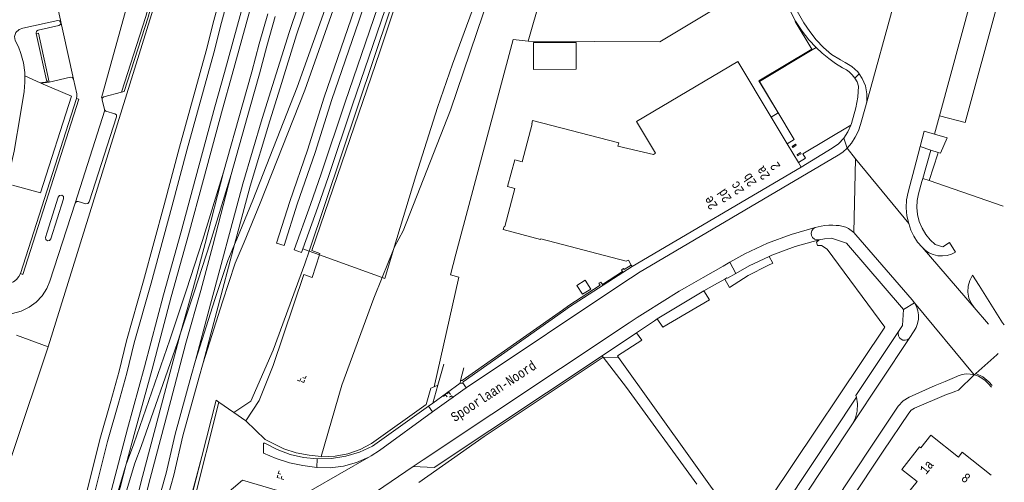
# Model space of a CAD drawing. Header units: metres. Extents: x 196790 to 198335, y 354523 to 356036.
# Tile 106 of 108: x 197305 to 197493, y 355702 to 355790. Entities that reach past the tile are written whole.
import ezdxf

# ---------------------------------------------------------------- set-up
doc = ezdxf.new("R2010")
doc.units = ezdxf.units.M
doc.linetypes.add('DGN Style 2', pattern=[186.027128, 111.616277, -74.410851])
doc.linetypes.add('DGN Style 3', pattern=[260.437979, 186.027128, -74.410851])
for name, color, linetype, lineweight in [('bij- of bedrijfsgebouw', 252, 'Continuous', 18), ('functiescheiding', 252, 'Continuous', 18), ('heg of haag', 252, 'Continuous', 18), ('hoofdgebouw', 252, 'Continuous', 18), ('huisnummer BAG', 252, 'Continuous', 18), ('kant asfaltverharding', 252, 'Continuous', 18), ('kant keiverharding', 252, 'Continuous', 18), ('kant klinkerverharding', 252, 'Continuous', 18), ('kant muur (extern)', 252, 'Continuous', 18), ('kant tegelverharding', 252, 'Continuous', 18), ('molgoot', 252, 'DGN Style 3', 18), ('raster', 252, 'Continuous', 18), ('spoorrail', 252, 'Continuous', 18), ('straatnaam', 252, 'Continuous', 18), ('T22_berm', 252, 'DGN Style 2', 18), ('uitzonderingspand', 252, 'Continuous', 18), ('verh keisymbool', 2, 'Continuous', 0), ('vlakafsluiter', 252, 'Continuous', 18), ('vlakafsluiter grijs', 252, 'DGN Style 2', 18), ('vlakafsluiter groen', 252, 'DGN Style 2', 18)]:
    doc.layers.add(name, color=color, linetype=linetype, lineweight=lineweight)
doc.styles.add('Style-Courier New', font='cour.ttf')

# ---------------------------------------------------------------- blocks, each defined once
blk = doc.blocks.new('S651')
at = {"layer": 'verh keisymbool', "color": 7, "linetype": 'Continuous', "lineweight": 0}
for p, q in [((-0.41, 0.75), (-0.41, 0.25)), ((0.09, 0.25), (-0.41, 0.25)), ((-0.41, -0.05), (-0.41, -0.55)), ((-0.41, -0.55), (0.09, -0.55)), ((0.39, -0.05), (0.39, -0.55)), ((0.39, -0.55), (0.89, -0.55))]:
    blk.add_line(p, q, dxfattribs=at)
at = {"layer": 'verh keisymbool', "color": 7, "linetype": 'Continuous', "lineweight": 0, "flags": 128}
blk.add_lwpolyline([(-0.41, -0.05), (-0.41, -0.05), (-0.41, -0.55), (-0.41, -0.55), (-0.41, -0.05)], close=True, dxfattribs=at)

msp = doc.modelspace()

# ---------------------------------------------------------------- linework, layer by layer
at = {"layer": 'bij- of bedrijfsgebouw', "flags": 128}
msp.add_lwpolyline([(197411.023, 355785.686), (197402.887, 355785.681), (197402.89, 355780.545), (197411.062, 355780.607), (197411.023, 355785.686)], dxfattribs=at)
at = {"layer": 'functiescheiding', "flags": 128}
for points in [[(197399.252, 355845.296), (197394.635, 355846.694), (197389.629, 355831.655), (197390.837, 355831.256), (197390.272, 355829.483), (197388.993, 355829.966), (197373.686, 355783.872), (197360.705, 355746.066), (197362.267, 355745.449), (197362.197, 355745.234)], [(197362.197, 355745.234), (197360.781, 355740.911), (197359.194, 355741.492), (197353.342, 355724.159), (197350.697, 355717.496), (197348.182, 355713.611)]]:
    msp.add_lwpolyline(points, dxfattribs=at)
at = {"layer": 'heg of haag'}
for p, q in [((197479.837, 355764.454), (197478.228, 355759.402)), ((197479.837, 355764.454), (197479.929, 355764.709)), ((197478.228, 355759.402), (197492.311, 355754.48))]:
    msp.add_line(p, q, dxfattribs=at)
at = {"layer": 'hoofdgebouw'}
for p, q in [((197448.138, 355771.442), (197451.174, 355766.38)), ((197451.174, 355766.38), (197453.315, 355762.811)), ((197453.315, 355762.811), (197453.833, 355761.947)), ((197421.502, 355743.287), (197421.67, 355743.002))]:
    msp.add_line(p, q, dxfattribs=at)
at = {"layer": 'hoofdgebouw', "flags": 128}
for points in [[(197421.502, 355743.287), (197420.97, 355744.186), (197420.575, 355743.999), (197404.281, 355748.295), (197404.247, 355748.166), (197397.132, 355750.029), (197397.3, 355750.645), (197397.424, 355750.635), (197399.385, 355757.861), (197397.981, 355758.239), (197399.335, 355763.301), (197400.74, 355762.962), (197402.671, 355770.143), (197402.562, 355770.171), (197402.712, 355770.824), (197419.134, 355766.548), (197418.978, 355765.949), (197425.733, 355764.335), (197426.13, 355764.592), (197422.482, 355770.621), (197441.796, 355782.014), (197448.138, 355771.442)], [(197453.833, 355761.947), (197453.846, 355761.926), (197421.675, 355742.994), (197421.67, 355743.002)], [(197483.786, 355706.723), (197478.498, 355710.901), (197476.611, 355708.463), (197476.374, 355708.637), (197473.001, 355704.372), (197475.939, 355702.049)], [(197490.016, 355703.262), (197484.508, 355707.633), (197483.786, 355706.723)], [(197478.722, 355699.818), (197475.484, 355695.806), (197472.708, 355698.046), (197475.939, 355702.049)]]:
    msp.add_lwpolyline(points, dxfattribs=at)
at = {"layer": 'kant asfaltverharding'}
for p, q in [((197464.2, 355763.532), (197462.58, 355765.512)), ((197474.314, 355751.165), (197464.2, 355763.532)), ((197360.221, 355745.955), (197359.032, 355746.389)), ((197362.197, 355745.234), (197360.221, 355745.955)), ((197374.105, 355740.891), (197362.197, 355745.234)), ((197447.777, 355744.925), (197448.475, 355743.617)), ((197486.748, 355735.196), (197476.852, 355746.665)), ((197489.5, 355732.042), (197486.748, 355735.196)), ((197474.384, 355729.272), (197463.59, 355713.015)), ((197487.067, 355722.626), (197491.086, 355726.202)), ((197491.086, 355726.202), (197491.349, 355726.403)), ((197487.067, 355722.626), (197486.801, 355722.389))]:
    msp.add_line(p, q, dxfattribs=at)
at = {"layer": 'kant asfaltverharding', "flags": 128}
for points in [[(197408.877, 355843.112), (197405.009, 355830.785), (197399.434, 355813.963), (197387.525, 355781.515), (197384.669, 355773.265), (197380.514, 355760.268), (197376.292, 355746.262)], [(197464.882, 355779.702), (197464.633, 355780.067), (197463.486, 355781.106), (197462.256, 355781.871), (197461.369, 355782.355), (197459.65, 355783.409), (197458.101, 355784.681), (197456.723, 355786.17), (197455.481, 355787.742), (197454.343, 355789.403), (197453.318, 355791.159), (197452.402, 355792.969), (197451.648, 355794.813), (197451.119, 355796.742), (197450.795, 355798.747), (197450.046, 355804.661), (197450.001, 355805.024)], [(197471.488, 355794.539), (197471.846, 355794.416), (197466.097, 355773.39)], [(197302.669, 355758.794), (197304.05, 355764.96), (197305.258, 355772.093), (197305.949, 355776.306), (197306.132, 355778.137), (197306.085, 355779.977), (197305.821, 355781.797), (197305.356, 355783.577), (197304.877, 355784.842), (197304.272, 355786.052)], [(197466.097, 355773.39), (197466.319, 355774.406), (197466.367, 355775.911), (197466.084, 355777.428), (197465.49, 355778.809), (197464.882, 355779.702)], [(197390.099, 355719.891), (197420.855, 355740.444), (197421.878, 355741.116), (197422.916, 355741.776), (197460.887, 355764.189), (197461.775, 355764.798), (197462.58, 355765.512)], [(197463.846, 355749.498), (197463.378, 355749.882), (197462.869, 355750.21), (197462.324, 355750.475), (197461.11, 355750.787), (197460.486, 355750.843), (197459.86, 355750.871), (197459.119, 355750.864), (197458.381, 355750.809), (197457.648, 355750.701), (197456.507, 355750.438)], [(197476.852, 355746.665), (197476.021, 355747.663), (197475.311, 355748.762), (197474.738, 355749.938), (197474.314, 355751.165)], [(197456.507, 355750.438), (197451.929, 355749.129), (197447.456, 355747.455), (197443.13, 355745.429), (197440.281, 355743.806)], [(197475.436, 355736.058), (197474.986, 355736.669), (197464.268, 355749.063), (197463.846, 355749.498)], [(197457.261, 355748.095), (197456.752, 355747.651), (197456.967, 355747.026), (197457.709, 355746.99), (197458.789, 355746.329)], [(197376.292, 355746.262), (197374.617, 355740.704), (197374.105, 355740.891)], [(197440.493, 355696.247), (197444.117, 355699.674), (197448.001, 355698.978), (197469.769, 355731.462), (197458.789, 355746.329)], [(197440.281, 355743.806), (197438.993, 355743.072), (197435.22, 355740.915)], [(197448.475, 355743.617), (197447.517, 355743.223), (197443.775, 355741.283), (197440.232, 355739.031), (197439.314, 355740.622)], [(197435.22, 355740.915), (197432.089, 355739.119), (197430.662, 355738.282), (197424.132, 355734.246), (197422.614, 355733.266), (197421.107, 355732.273), (197381.914, 355706.188), (197380.021, 355704.903)], [(197439.314, 355740.622), (197437.329, 355739.509), (197435.354, 355738.38)], [(197426.467, 355733.019), (197427.516, 355731.444), (197436.411, 355736.648), (197435.354, 355738.38)], [(197476.171, 355733.77), (197476.05, 355734.585), (197475.799, 355735.357), (197475.436, 355736.058)], [(197474.384, 355729.272), (197475.362, 355730.745), (197475.732, 355731.408), (197476.003, 355732.15), (197476.154, 355732.947), (197476.171, 355733.77)], [(197422.537, 355730.369), (197425.932, 355732.681), (197426.467, 355733.019)], [(197422.537, 355730.369), (197423.518, 355728.993), (197418.899, 355725.984), (197419.114, 355725.683)], [(197419.114, 355725.683), (197440.271, 355696.037), (197440.493, 355696.247)], [(197486.801, 355722.389), (197486.037, 355722.53), (197485.249, 355722.543), (197484.47, 355722.425), (197483.731, 355722.183), (197483.485, 355722.08)], [(197483.485, 355722.08), (197481.227, 355721.129), (197479.344, 355720.309), (197474.404, 355718.137), (197473.244, 355717.415), (197472.334, 355716.396), (197467.517, 355709.144), (197373.054, 355566.562), (197372.221, 355565.02), (197371.656, 355563.255), (197371.434, 355561.34), (197371.602, 355559.38)], [(197390.099, 355719.891), (197389.437, 355719.447), (197383.702, 355715.303)], [(197383.702, 355715.303), (197373.576, 355707.986), (197372.009, 355706.961), (197371.545, 355706.694)], [(197463.59, 355713.015), (197368.819, 355570.121), (197367.699, 355568.732), (197366.249, 355567.51), (197365.411, 355566.997), (197364.511, 355566.565), (197363.56, 355566.227), (197362.573, 355565.988)], [(197337.797, 355677.311), (197342.835, 355698.308), (197347.527, 355702.28), (197355.876, 355699.813), (197357.042, 355699.592), (197358.254, 355699.61), (197359.437, 355699.874), (197360.52, 355700.359), (197371.545, 355706.694)], [(197338.516, 355673.228), (197343.037, 355676.831), (197366.075, 355695.195), (197370.243, 355698.264), (197380.021, 355704.903)]]:
    msp.add_lwpolyline(points, dxfattribs=at)
at = {"layer": 'kant keiverharding'}
for p, q in [((197390.099, 355719.891), (197389.493, 355720.866)), ((197333.354, 355678.733), (197343.052, 355717.192)), ((197383.779, 355716.998), (197382.943, 355716.391)), ((197382.943, 355716.391), (197383.702, 355715.303))]:
    msp.add_line(p, q, dxfattribs=at)
at = {"layer": 'kant keiverharding', "flags": 128}
for points in [[(197361.665, 355704.754), (197359.041, 355705.079), (197356.453, 355705.643), (197353.927, 355706.44), (197351.495, 355707.459), (197351.539, 355709.363)], [(197361.665, 355704.754), (197364.203, 355704.666), (197366.754, 355704.967), (197369.229, 355705.653), (197371.545, 355706.694)]]:
    msp.add_lwpolyline(points, dxfattribs=at)
at = {"layer": 'kant klinkerverharding'}
for p, q in [((197315.361, 355778.704), (197312.381, 355792.197)), ((197310.416, 355778.182), (197310.755, 355778.086)), ((197315.951, 355774.971), (197305.278, 355741.647)), ((197321.33, 355772.754), (197315.671, 355755.081)), ((197479.234, 355768.233), (197477.292, 355768.809)), ((197481.636, 355767.52), (197479.234, 355768.233)), ((197476.487, 355765.828), (197478.517, 355765.168)), ((197478.517, 355765.168), (197479.929, 355764.709)), ((197479.929, 355764.709), (197480.367, 355764.567)), ((197385.817, 355724.397), (197384.721, 355720.417)), ((197388.992, 355721.28), (197389.668, 355723.68)), ((197383.779, 355716.998), (197388.983, 355720.813)), ((197384.721, 355720.417), (197383.779, 355716.998))]:
    msp.add_line(p, q, dxfattribs=at)
at = {"layer": 'kant klinkerverharding', "flags": 128}
for points in [[(197320.838, 355775.083), (197320.705, 355775.118), (197365.726, 355937.78)], [(197369.559, 355936.694), (197369.968, 355936.578), (197329.562, 355790.516), (197325.001, 355776.305), (197324.51, 355776.18)], [(197480.181, 355771.728), (197485.059, 355770.454), (197491.25, 355793.244), (197486.384, 355794.613)], [(197308.262, 355787.369), (197308.251, 355787.419), (197308.321, 355787.813), (197308.65, 355788.042), (197312.576, 355788.896), (197312.884, 355789.114), (197312.948, 355789.486), (197312.73, 355789.795), (197312.358, 355789.859), (197305.711, 355788.404), (197305.007, 355788.161), (197304.421, 355787.577), (197304.168, 355786.789), (197304.272, 355786.052)], [(197308.262, 355787.369), (197310.224, 355778.477), (197310.416, 355778.182)], [(197310.416, 355778.182), (197309.02, 355777.967), (197306.102, 355779.287)], [(197315.361, 355778.704), (197315.145, 355778.983), (197314.797, 355779.034), (197310.755, 355778.086)], [(197315.361, 355778.704), (197315.977, 355775.917), (197316.022, 355775.442), (197315.951, 355774.971)], [(197321.33, 355772.754), (197321.279, 355772.834), (197321.247, 355772.924), (197320.802, 355774.764), (197320.838, 355775.083)], [(197324.51, 355776.18), (197321.14, 355775.325), (197320.838, 355775.083)], [(197466.097, 355773.39), (197465.171, 355770.071), (197464.744, 355768.824), (197464.16, 355767.63), (197463.433, 355766.518), (197462.58, 355765.512)], [(197315.671, 355755.081), (197315.91, 355755.36), (197316.275, 355755.397), (197317.724, 355754.959), (197318.114, 355754.996), (197318.366, 355755.296), (197323.561, 355771.484), (197323.528, 355771.864), (197323.232, 355772.106), (197321.549, 355772.606), (197321.33, 355772.754)], [(197475.713, 355762.958), (197474.189, 355757.173), (197473.886, 355755.689), (197473.804, 355754.16), (197473.949, 355752.635), (197474.314, 355751.165)], [(197310.06, 355748.552), (197310.104, 355748.167), (197310.405, 355747.923), (197310.791, 355747.961), (197311.04, 355748.258), (197313.473, 355755.907), (197313.439, 355756.311), (197313.131, 355756.574), (197312.726, 355756.544), (197312.461, 355756.237), (197310.34, 355749.544), (197310.06, 355748.552)], [(197315.671, 355755.081), (197310.865, 355740.206), (197310.273, 355738.794), (197309.403, 355737.442), (197308.267, 355736.228), (197306.902, 355735.228), (197305.374, 355734.499), (197303.767, 355734.074), (197302.164, 355733.949), (197300.64, 355734.096), (197297.619, 355734.649), (197296.687, 355734.833), (197295.698, 355734.729), (197294.787, 355734.332), (197294.067, 355733.712)], [(197457.261, 355748.095), (197452.703, 355746.806), (197448.25, 355745.146), (197447.777, 355744.925)], [(197476.852, 355746.665), (197477.453, 355746.101), (197478.172, 355745.625), (197478.988, 355745.269), (197479.869, 355745.061), (197480.772, 355745.014), (197481.655, 355745.126), (197482.479, 355745.382), (197483.214, 355745.755)], [(197305.278, 355741.647), (197304.989, 355741.081), (197304.541, 355740.549), (197303.938, 355740.115), (197303.221, 355739.841), (197302.457, 355739.764), (197301.724, 355739.88), (197301.085, 355740.154), (197300.572, 355740.53), (197299.237, 355741.754), (197298.834, 355742.202), (197298.632, 355742.581)], [(197486.458, 355741.333), (197485.932, 355740.348), (197485.629, 355739.244)], [(197485.629, 355739.244), (197485.58, 355738.1), (197485.78, 355737.001), (197486.189, 355736.018), (197486.748, 355735.196)], [(197490.056, 355719.995), (197489.412, 355720.741), (197488.873, 355721.282), (197488.255, 355721.743), (197487.576, 355722.11), (197486.859, 355722.373), (197486.801, 355722.389)]]:
    msp.add_lwpolyline(points, dxfattribs=at)
at = {"layer": 'kant muur (extern)'}
msp.add_line((197419.915, 355741.858), (197421.67, 355743.002), dxfattribs=at)
at = {"layer": 'kant muur (extern)', "flags": 128}
for points in [[(197452.149, 355765.842), (197452.258, 355765.658), (197452.892, 355766.089), (197452.753, 355766.282), (197452.149, 355765.842)], [(197453.072, 355764.273), (197453.18, 355764.093), (197453.836, 355764.488), (197453.711, 355764.683), (197453.072, 355764.273)], [(197421.502, 355743.287), (197420.162, 355742.413), (197420.031, 355742.614), (197419.654, 355742.368), (197419.878, 355742.025)], [(197419.878, 355742.025), (197419.911, 355741.975), (197419.86, 355741.942), (197419.915, 355741.858)], [(197388.992, 355721.28), (197389.355, 355721.27), (197408.423, 355734.717), (197409.608, 355735.546), (197415.615, 355739.428), (197415.371, 355739.806), (197415.724, 355740.034), (197416.053, 355739.557)], [(197416.198, 355739.447), (197409.775, 355735.297), (197408.596, 355734.472), (197389.545, 355721.012), (197389.493, 355720.866)], [(197416.053, 355739.557), (197416.093, 355739.498), (197416.144, 355739.531), (197416.198, 355739.447)], [(197388.983, 355720.813), (197388.941, 355720.816), (197388.992, 355721.28)], [(197388.983, 355720.813), (197389.461, 355720.775), (197389.493, 355720.866)], [(197361.757, 355706.35), (197359.155, 355706.613), (197356.587, 355707.212), (197354.117, 355708.135), (197351.805, 355709.357), (197351.539, 355709.363)]]:
    msp.add_lwpolyline(points, dxfattribs=at)
at = {"layer": 'kant tegelverharding'}
for p, q in [((197486.384, 355794.613), (197480.181, 355771.728)), ((197455.95, 355784.265), (197456.689, 355784.708)), ((197480.181, 355771.728), (197479.234, 355768.233)), ((197477.292, 355768.809), (197476.487, 355765.828)), ((197476.487, 355765.828), (197475.713, 355762.958)), ((197478.517, 355765.168), (197477.009, 355759.79)), ((197477.009, 355759.79), (197476.841, 355759.189)), ((197440.281, 355743.806), (197441.414, 355741.682)), ((197419.915, 355741.858), (197416.198, 355739.447)), ((197439.713, 355740.843), (197439.314, 355740.622)), ((197435.354, 355738.38), (197426.467, 355733.019)), ((197415.989, 355726.007), (197422.537, 355730.369)), ((197445.1, 355689.139), (197464.362, 355718.109)), ((197361.665, 355704.754), (197361.757, 355706.35))]:
    msp.add_line(p, q, dxfattribs=at)
at = {"layer": 'kant tegelverharding', "flags": 128}
for points in [[(197450.873, 355793.842), (197451.094, 355793.204), (197451.929, 355791.318), (197452.803, 355789.718)], [(197452.803, 355789.718), (197452.918, 355789.508), (197454.051, 355787.793), (197455.313, 355786.188), (197456.689, 355784.708)], [(197451.174, 355766.38), (197452.53, 355767.191), (197445.905, 355778.232), (197455.95, 355784.265)], [(197456.689, 355784.708), (197457.856, 355783.624), (197459.092, 355782.615), (197460.391, 355781.688), (197461.745, 355780.849), (197462.45, 355780.435), (197462.981, 355780.096)], [(197464.091, 355778.879), (197463.582, 355779.537), (197462.981, 355780.096)], [(197463.312, 355769.939), (197463.41, 355770.258), (197464.244, 355773.202), (197464.661, 355775.267), (197464.754, 355777.372), (197464.486, 355778.148), (197464.091, 355778.879)], [(197453.315, 355762.811), (197454.648, 355763.639), (197454.156, 355764.482), (197463.312, 355769.939)], [(197461.946, 355767.426), (197462.748, 355768.631), (197463.312, 355769.939)], [(197453.833, 355761.947), (197459.782, 355765.555), (197460.939, 355766.385), (197461.946, 355767.426)], [(197476.841, 355759.189), (197476.186, 355756.815), (197475.942, 355755.552), (197475.876, 355754.226), (197476.004, 355752.876), (197476.333, 355751.545), (197476.853, 355750.277), (197477.547, 355749.112), (197478.383, 355748.081), (197479.326, 355747.206), (197480.798, 355746.776), (197482.053, 355747.581), (197483.214, 355745.755)], [(197457.261, 355748.095), (197456.825, 355748.08), (197456.383, 355748.234), (197456.03, 355748.54), (197455.825, 355748.926), (197455.766, 355749.358), (197455.875, 355749.813), (197456.144, 355750.195), (197456.507, 355750.438)], [(197473.34, 355734.792), (197462.47, 355747.442), (197459.604, 355748.402), (197458.268, 355748.264), (197457.261, 355748.095)], [(197447.777, 355744.925), (197443.947, 355743.13), (197441.414, 355741.682)], [(197441.414, 355741.682), (197439.835, 355740.779), (197439.713, 355740.843)], [(197487.748, 355739.41), (197492.192, 355732.285), (197492.513, 355731.881)], [(197472.389, 355730.605), (197473.147, 355731.777), (197473.34, 355734.792)], [(197472.389, 355730.605), (197464.262, 355718.433), (197464.362, 355718.109)], [(197472.389, 355730.605), (197472.312, 355730.214), (197472.371, 355729.795), (197472.567, 355729.421), (197472.859, 355729.149), (197473.222, 355728.984), (197473.643, 355728.945), (197474.052, 355729.051), (197474.384, 355729.272)], [(197380.021, 355704.903), (197384.003, 355704.7), (197415.989, 355726.007)], [(197483.794, 355719.45), (197483.098, 355719.213), (197482.651, 355718.986), (197481.482, 355718.635), (197475.414, 355715.999), (197474.798, 355715.619), (197474.313, 355715.082), (197469.443, 355707.833), (197375.014, 355565.551), (197374.351, 355564.326), (197373.901, 355562.924), (197373.725, 355561.401), (197373.858, 355559.843)], [(197463.59, 355713.015), (197464.178, 355714.185), (197464.518, 355715.48), (197464.577, 355716.817), (197464.362, 355718.109)], [(197382.943, 355716.391), (197372.257, 355708.8), (197369.79, 355707.671), (197367.171, 355706.872), (197364.469, 355706.429), (197361.757, 355706.35)]]:
    msp.add_lwpolyline(points, dxfattribs=at)
at = {"layer": 'molgoot'}
msp.add_line((197490.181, 355720.324), (197489.55, 355721.049), dxfattribs=at)
at = {"layer": 'molgoot', "flags": 128}
for points in [[(197369.559, 355936.694), (197329.132, 355790.625), (197324.51, 355776.18)], [(197310.755, 355778.086), (197308.69, 355787.471), (197308.262, 355787.369)], [(197305.278, 355741.647), (197305.699, 355741.508), (197316.358, 355774.845), (197315.951, 355774.971)], [(197489.55, 355721.049), (197488.41, 355721.998), (197487.067, 355722.626)]]:
    msp.add_lwpolyline(points, dxfattribs=at)
at = {"layer": 'raster'}
for p, q in [((197411.911, 355820.859), (197401.877, 355785.898)), ((197452.735, 355789.676), (197455.866, 355784.401)), ((197374.105, 355740.891), (197376.292, 355746.262)), ((197416.053, 355739.557), (197419.878, 355742.025)), ((197384.721, 355720.417), (197384.015, 355720.093)), ((197342.517, 355717.566), (197339.788, 355706.806)), ((197343.052, 355717.192), (197342.517, 355717.566)), ((197345.907, 355715.199), (197343.052, 355717.192)), ((197348.182, 355713.611), (197345.907, 355715.199))]:
    msp.add_line(p, q, dxfattribs=at)
at = {"layer": 'raster', "flags": 128}
for points in [[(197304.487, 355729.954), (197310.536, 355727.724), (197336.341, 355810.87), (197337.942, 355812.681), (197360.784, 355896.93), (197367.635, 355917.585), (197376.163, 355939.826)], [(197399.364, 355845.626), (197394.108, 355847.015), (197360.221, 355745.955)], [(197376.292, 355746.262), (197376.487, 355746.74), (197378.086, 355749.771), (197387.113, 355772.802), (197399.524, 355809.539), (197410.719, 355839.246), (197410.975, 355842.557), (197410.328, 355842.728)], [(197401.877, 355785.898), (197401.934, 355785.891), (197426.944, 355785.802), (197447.423, 355798.143), (197447.514, 355798.005)], [(197401.877, 355785.898), (197401.934, 355785.891), (197426.944, 355785.802), (197447.423, 355798.143), (197447.514, 355798.005)], [(197401.877, 355785.898), (197399.061, 355786.257), (197388.145, 355745.336), (197387.122, 355741.389), (197388.685, 355740.954), (197384.015, 355720.093)], [(197455.866, 355784.401), (197445.782, 355778.36), (197449.457, 355772.264), (197448.138, 355771.442)], [(197309.139, 355777.921), (197314.991, 355775.426), (197309.073, 355757.035), (197303.764, 355758.493)], [(197360.221, 355745.955), (197359.393, 355743.486), (197353.368, 355727.086), (197349.104, 355717.359), (197345.907, 355715.199)], [(197362.522, 355706.8), (197366.455, 355720.393), (197372.501, 355736.954), (197374.105, 355740.891)], [(197281.703, 355617.248), (197287.25, 355646.159), (197289.634, 355645.72), (197301.365, 355687.105), (197297.289, 355688.194), (197310.537, 355727.724)], [(197381.066, 355701.852), (197393.511, 355710.621), (197416.162, 355725.742)], [(197416.162, 355725.742), (197420.588, 355719.974), (197433.988, 355701.552)], [(197384.015, 355720.093), (197383.388, 355719.805), (197382.514, 355716.743), (197372.089, 355709.326), (197369.906, 355708.157), (197367.586, 355707.346), (197365.185, 355706.873), (197363.801, 355706.813)], [(197362.522, 355706.8), (197360.195, 355707.053), (197357.766, 355707.542), (197355.365, 355708.248), (197351.853, 355710.06), (197348.182, 355713.611)], [(197339.788, 355706.806), (197337.536, 355697.925), (197333.213, 355680.933), (197327.057, 355656.545), (197326.077, 355651.577), (197323.79, 355639.195), (197317.684, 355597.975)], [(197362.522, 355706.8), (197362.653, 355706.786), (197363.801, 355706.813)]]:
    msp.add_lwpolyline(points, dxfattribs=at)
at = {"layer": 'spoorrail'}
for p, q in [((197354.004, 355747.476), (197355.432, 355747.019)), ((197357.369, 355746.188), (197358.782, 355745.685)), ((197358.782, 355745.685), (197359.032, 355746.389))]:
    msp.add_line(p, q, dxfattribs=at)
at = {"layer": 'spoorrail', "flags": 128}
for points in [[(197449.469, 356002.592), (197447.469, 355998.011), (197441.098, 355983.252), (197437.598, 355975.388), (197435.788, 355970.934), (197430.857, 355958.732), (197427.618, 355950.887), (197425.057, 355943.733), (197421.088, 355933.376), (197414.148, 355914.16), (197411.992, 355907.746), (197405.894, 355889.503), (197401.767, 355877.306), (197396.01, 355860.088), (197394.354, 355855.015), (197388.623, 355837.928), (197380.028, 355812.772), (197373.272, 355792.452), (197367.068, 355774.288), (197362.494, 355760.645), (197360.444, 355754.836), (197357.369, 355746.188)], [(197359.032, 355746.389), (197361.858, 355754.335), (197363.913, 355760.157), (197368.489, 355773.807), (197374.693, 355791.973), (197381.449, 355812.293), (197390.044, 355837.447), (197395.778, 355854.544), (197397.434, 355859.618), (197403.189, 355876.828), (197407.316, 355889.025), (197413.415, 355907.269), (197415.564, 355913.666), (197422.493, 355932.852), (197426.464, 355943.211), (197429.004, 355950.314), (197432.245, 355958.164), (197437.178, 355970.371), (197438.979, 355974.8), (197442.472, 355982.65), (197448.845, 355997.414), (197450.933, 356002.196)], [(197355.432, 355747.019), (197357.951, 355754.888), (197361.343, 355764.696), (197364.53, 355774.824), (197369.644, 355789.718), (197374.849, 355805.543), (197379.633, 355819.186), (197382.499, 355827.808), (197387.362, 355842.581), (197392.382, 355857.617), (197393.671, 355861.744), (197397.561, 355872.837), (197400.426, 355881.407), (197404.159, 355892.631), (197409.153, 355907.588), (197410.731, 355912.556), (197412.098, 355916.552), (197413.307, 355920.416), (197415.962, 355928.407), (197417.355, 355932.981), (197417.959, 355934.795), (197421.298, 355945.073), (197423.743, 355952.328), (197425.279, 355956.66)], [(197418.973, 355942.772), (197416.535, 355935.264), (197415.926, 355933.437), (197414.532, 355928.862), (197411.879, 355920.877), (197410.672, 355917.019), (197409.306, 355913.026), (197407.727, 355908.053), (197402.736, 355893.105), (197399.003, 355881.881), (197396.142, 355873.323), (197392.246, 355862.216), (197390.955, 355858.078), (197385.938, 355843.053), (197381.075, 355828.279), (197378.214, 355819.671), (197373.429, 355806.026), (197368.223, 355790.196), (197363.1, 355775.275), (197359.918, 355765.167), (197356.527, 355755.362), (197354.004, 355747.476)], [(197346.027, 355747.195), (197349.007, 355758.318), (197352.705, 355770.723), (197354.673, 355777.048), (197357.822, 355787.098), (197366.674, 355813.285), (197375.504, 355838.752), (197380.551, 355853.391), (197385.495, 355867.462), (197387.944, 355874.808), (197389.707, 355879.994), (197390.586, 355882.789), (197391.117, 355884.648)], [(197338.58, 355725.105), (197341.176, 355734.884), (197347.564, 355758.726), (197351.27, 355771.16), (197353.241, 355777.495), (197356.396, 355787.563), (197365.255, 355813.771), (197374.087, 355839.243), (197379.134, 355853.884), (197384.076, 355867.948), (197385.602, 355872.53)], [(197391.699, 355871.444), (197387.809, 355860.036), (197383.287, 355846.892), (197376.873, 355827.755), (197371.826, 355812.614), (197365.57, 355794.108), (197359.366, 355776.601), (197350.902, 355755.046), (197347.853, 355747.633), (197346.118, 355743.638), (197343.699, 355736.278), (197340.021, 355724.685)], [(197346.027, 355747.195), (197346.471, 355748.217), (197349.51, 355755.606), (197357.961, 355777.126), (197364.152, 355794.599), (197370.404, 355813.092), (197375.451, 355828.231), (197381.867, 355847.374), (197386.389, 355860.522), (197390.279, 355871.928)], [(197363.099, 355867.08), (197360.47, 355857.722), (197358.078, 355849.021), (197356.264, 355841.845), (197354.188, 355834.327), (197351.007, 355822.524), (197348.247, 355812.509), (197345.986, 355804.15), (197343.936, 355796.658), (197342.096, 355789.85), (197340.598, 355784.093), (197335.551, 355765.719), (197332.633, 355754.731), (197328.69, 355740.247), (197325.483, 355728.865), (197324.037, 355723.082), (197322.46, 355717.377), (197320.383, 355710.07), (197317.807, 355699.608), (197314.574, 355687.542), (197311.761, 355677.369), (197308.607, 355665.908), (197300.983, 355637.913)], [(197360.251, 355851.266), (197359.529, 355848.639), (197357.715, 355841.462), (197355.635, 355833.932), (197352.454, 355822.13), (197349.694, 355812.114), (197347.434, 355803.756), (197345.383, 355796.265), (197343.546, 355789.465), (197342.047, 355783.706), (197336.999, 355765.327), (197334.081, 355754.341), (197330.135, 355739.847), (197326.932, 355728.479), (197325.488, 355722.7), (197323.904, 355716.972), (197321.833, 355709.685), (197319.26, 355699.234), (197316.021, 355687.148), (197313.207, 355676.97), (197310.053, 355665.512), (197302.431, 355637.52)], [(197354.976, 355820.421), (197352.847, 355812.036), (197347.274, 355791.48), (197344.12, 355779.966), (197342.28, 355773.394), (197338.679, 355759.988), (197335.813, 355749.421), (197332.501, 355737.618), (197328.9, 355723.87), (197325.64, 355712.094), (197321.566, 355696.585), (197320.672, 355693.378), (197318.044, 355682.942), (197316.493, 355677.132)], [(197356.417, 355819.999), (197354.298, 355811.655), (197348.722, 355791.085), (197345.566, 355779.566), (197343.726, 355772.998), (197340.127, 355759.597), (197337.259, 355749.022), (197333.949, 355737.225), (197330.348, 355723.48), (197327.089, 355711.703), (197325.419, 355705.345)], [(197352.321, 355791.112), (197350.692, 355785.381), (197349.325, 355780.071), (197347.537, 355773.789), (197343.931, 355760.946)], [(197353.739, 355790.612), (197352.14, 355784.989), (197350.773, 355779.679), (197348.981, 355773.381), (197345.375, 355760.537)], [(197345.375, 355760.537), (197341.886, 355747.029), (197339.599, 355738.459), (197336.733, 355728.392), (197333.894, 355717.483), (197329.979, 355702.606), (197328.034, 355695.139), (197325.488, 355686.164), (197322.44, 355673.42), (197318.805, 355660.248), (197313.732, 355642.189), (197310.525, 355630.6)], [(197325.419, 355705.345), (197325.614, 355705.995), (197326.823, 355709.255), (197333.71, 355729.022), (197336.891, 355738.564), (197339.914, 355747.949), (197343.931, 355760.946)], [(197343.931, 355760.946), (197340.434, 355747.408), (197338.153, 355738.858), (197335.714, 355730.291)], [(197335.714, 355730.291), (197338.317, 355738.097), (197341.345, 355747.497), (197345.375, 355760.537)], [(197346.027, 355747.195), (197344.714, 355744.172), (197342.272, 355736.739), (197338.58, 355725.105)], [(197340.021, 355724.685), (197342.625, 355734.498), (197346.027, 355747.195)], [(197335.714, 355730.291), (197328.527, 355702.986), (197326.587, 355695.533), (197324.037, 355686.543), (197320.988, 355673.794), (197317.36, 355660.651), (197312.287, 355642.592), (197309.052, 355630.903)], [(197335.714, 355730.291), (197335.13, 355728.538), (197328.235, 355708.747), (197327.037, 355705.518), (197323.886, 355695.042), (197321.568, 355688.431), (197319.294, 355681.371), (197317.942, 355676.746)], [(197310.055, 355591.745), (197310.788, 355598.666), (197312.234, 355609.943), (197314.179, 355623.507), (197315.441, 355631.945), (197317.15, 355641.777), (197319.042, 355650.609), (197321.908, 355661.807), (197325.22, 355675.345), (197330.162, 355693.535), (197333.001, 355703.629), (197334.709, 355711.095), (197337.759, 355722.162), (197338.58, 355725.105)], [(197311.441, 355590.586), (197312.278, 355598.492), (197313.721, 355609.742), (197315.664, 355623.29), (197316.922, 355631.706), (197318.623, 355641.491), (197320.503, 355650.266), (197323.363, 355661.443), (197326.672, 355674.97), (197331.607, 355693.136), (197334.455, 355703.259), (197336.164, 355710.728), (197339.204, 355721.761), (197340.021, 355724.685)], [(197316.493, 355677.132), (197317.86, 355681.811), (197320.146, 355688.909), (197322.46, 355695.507), (197325.419, 355705.345)], [(197317.942, 355676.746), (197319.496, 355682.565), (197322.122, 355692.993), (197323.014, 355696.193), (197325.419, 355705.345)]]:
    msp.add_lwpolyline(points, dxfattribs=at)
at = {"layer": 'T22_berm'}
for p, q in [((197452.735, 355789.676), (197452.803, 355789.718)), ((197455.866, 355784.401), (197455.95, 355784.265)), ((197310.755, 355778.086), (197309.139, 355777.921))]:
    msp.add_line(p, q, dxfattribs=at)
at = {"layer": 'uitzonderingspand', "flags": 128}
msp.add_lwpolyline([(197412.759, 355740.397), (197413.827, 355738.712), (197412.237, 355737.704), (197411.169, 355739.389), (197412.759, 355740.397)], dxfattribs=at)
at = {"layer": 'vlakafsluiter'}
msp.add_line((197480.367, 355764.567), (197481.636, 355767.52), dxfattribs=at)
at = {"layer": 'vlakafsluiter grijs'}
for p, q in [((197464.091, 355778.879), (197464.882, 355779.702)), ((197462.58, 355765.512), (197461.946, 355767.426)), ((197464.2, 355763.532), (197463.846, 355749.498)), ((197487.748, 355739.41), (197486.458, 355741.333)), ((197473.34, 355734.792), (197475.436, 355736.058)), ((197475.436, 355736.058), (197486.801, 355722.389)), ((197486.801, 355722.389), (197483.794, 355719.45))]:
    msp.add_line(p, q, dxfattribs=at)
at = {"layer": 'vlakafsluiter groen'}
for p, q in [((197477.009, 355759.79), (197478.228, 355759.402)), ((197416.162, 355725.742), (197415.989, 355726.007)), ((197416.162, 355725.742), (197419.114, 355725.683))]:
    msp.add_line(p, q, dxfattribs=at)
at = {"layer": 'vlakafsluiter groen', "flags": 128}
for points in [[(197315.041, 355587.572), (197315.347, 355591.008), (197324.12, 355650.219), (197330.634, 355675.953), (197340.935, 355712.859), (197342.517, 355717.566)], [(197339.788, 355706.806), (197326.763, 355657.844), (197325.053, 355649.531), (197319.992, 355617.125), (197317.684, 355597.975)]]:
    msp.add_lwpolyline(points, dxfattribs=at)

# ---------------------------------------------------------------- block references
at = {"layer": 'verh keisymbool', "color": 7, "linetype": 'Continuous', "lineweight": 0}
for p, rotation in [((197358.803, 355721.491), 69.93365037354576), ((197386.818, 355718.358), 216.2507558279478), ((197354.669, 355703.226), 343.5587195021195)]:
    msp.add_blockref('S651', p, dxfattribs=dict(at, rotation=rotation))

# ---------------------------------------------------------------- texts
at = {"layer": 'huisnummer BAG', "style": 'Style-Courier New', "width": 0.694444}
for s, rotation, p in [('2', 124.19864, (197450, 355762.075)), ('2b', 124.19864, (197445.475, 355758.939)), ('2a', 124.19864, (197448.038, 355760.257)), ('2c', 124.19864, (197443.118, 355757.422)), ('2d', 124.19864, (197440.715, 355755.949)), ('2e', 124.19864, (197438.069, 355754.595)), ('1a', 51.53705, (197477.636, 355703.282)), ('8', 321.53705, (197484.166, 355702.417))]:
    msp.add_text(s, height=1.8, rotation=rotation, dxfattribs=at).set_placement(p)
at = {"layer": 'straatnaam', "style": 'Style-Courier New', "width": 0.694444}
msp.add_text('Spoorlaan-Noord', height=1.8, rotation=33.29285, dxfattribs=at).set_placement((197387.938, 355713.343))

doc.saveas('drawing.dxf')
